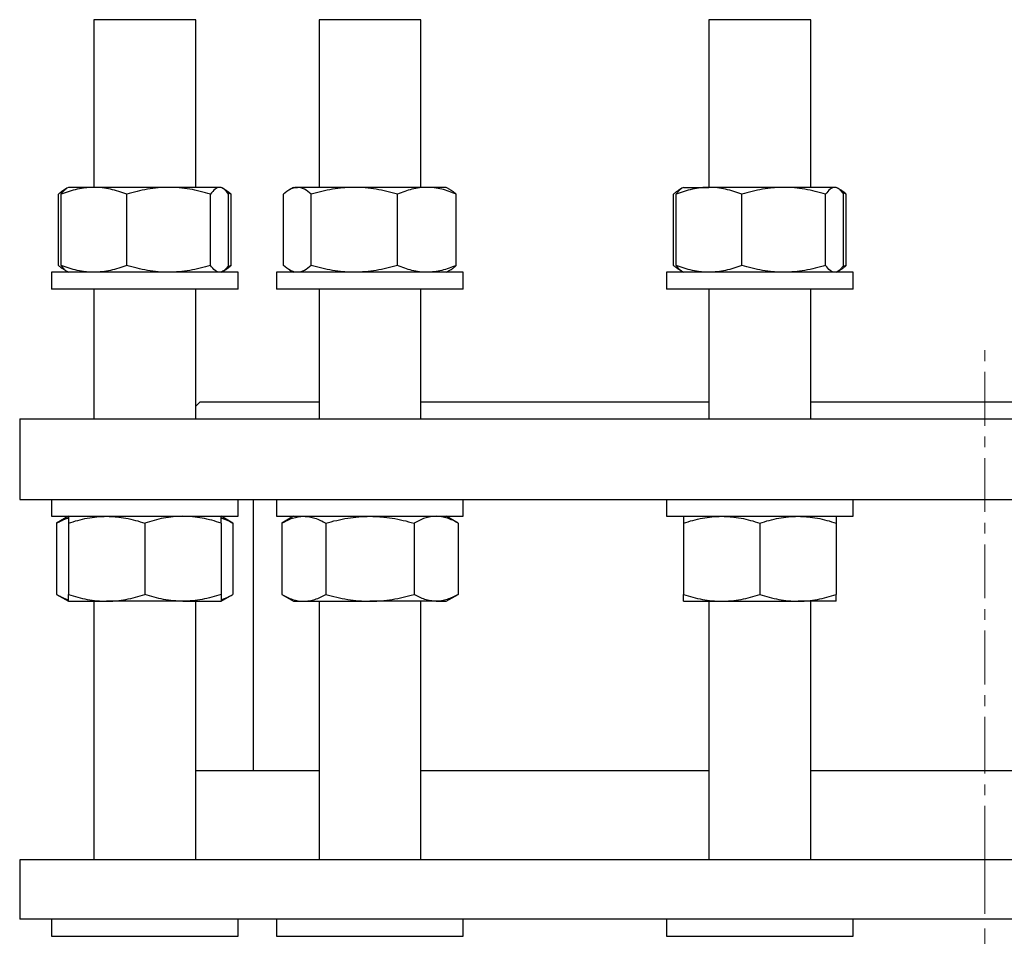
# Model space of a CAD drawing. Header units: millimetres. Extents: x 19 to 951, y 36 to 957.
# Tile 2 of 9: x 31 to 263, y 225 to 441. Entities that reach past the tile are written whole.
import ezdxf

# ---------------------------------------------------------------- set-up
doc = ezdxf.new("R2010")
doc.units = ezdxf.units.MM
doc.linetypes.add('CENTERX2', pattern=[20.32, 12.7, -2.54, 2.54, -2.54])
doc.layers.add('FORMAT', color=7, linetype='Continuous')

msp = doc.modelspace()

# ---------------------------------------------------------------- linework, layer by layer
at = {"color": 7, "linetype": 'Continuous', "lineweight": 25}
for p, q in [((48.88, 440.84), (48.88, 401.34)), ((71.37, 440.84), (48.88, 440.84)), ((72.88, 440.84), (71.37, 440.84)), ((72.88, 401.34), (72.88, 440.84)), ((101.94, 440.84), (101.94, 401.34)), ((125.94, 440.84), (101.94, 440.84)), ((125.94, 401.34), (125.94, 440.84)), ((193.84, 440.84), (193.84, 401.34)), ((217.84, 440.84), (193.84, 440.84)), ((217.84, 401.34), (217.84, 440.84)), ((40.53, 382.94), (40.53, 399.73)), ((41.14, 382.94), (41.14, 399.73)), ((42.49, 401.11), (41.93, 400.79)), ((42.88, 401.34), (42.49, 401.11)), ((48.89, 401.34), (42.88, 401.34)), ((66.51, 401.34), (48.89, 401.34)), ((56.63, 382.94), (56.63, 399.73)), ((78.5, 401.34), (66.51, 401.34)), ((76.38, 382.94), (76.38, 399.73)), ((78.88, 401.34), (78.5, 401.34)), ((79.27, 401.11), (78.88, 401.34)), ((79.83, 400.79), (79.35, 401.07)), ((81.23, 399.73), (80.36, 400.08)), ((80.62, 382.94), (80.62, 399.73)), ((81.23, 382.94), (81.23, 399.73)), ((93.59, 382.94), (93.59, 399.73)), ((95.94, 401.34), (94.99, 400.79)), ((95.94, 401.34), (96.84, 401.34)), ((110.26, 401.34), (96.84, 401.34)), ((100.09, 382.94), (100.09, 399.73)), ((127.36, 401.34), (110.26, 401.34)), ((120.43, 382.94), (120.43, 399.73)), ((131.94, 401.34), (127.36, 401.34)), ((132.89, 400.79), (131.94, 401.34)), ((134.28, 382.94), (134.28, 399.73)), ((185.49, 382.94), (185.49, 399.73)), ((186.09, 382.94), (186.09, 399.73)), ((187.44, 401.11), (186.88, 400.79)), ((187.84, 401.34), (187.44, 401.11)), ((187.84, 401.34), (193.84, 401.34)), ((211.46, 401.34), (193.84, 401.34)), ((201.59, 382.94), (201.59, 399.73)), ((223.46, 401.34), (211.46, 401.34)), ((221.33, 382.94), (221.33, 399.73)), ((223.84, 401.34), (223.46, 401.34)), ((224.23, 401.11), (223.84, 401.34)), ((224.79, 400.79), (224.26, 401.09)), ((226.18, 399.73), (225.3, 400.09)), ((225.58, 382.94), (225.58, 399.73)), ((226.18, 382.94), (226.18, 399.73)), ((81.23, 382.94), (80.36, 382.59)), ((226.18, 382.94), (225.3, 382.59)), ((38.88, 381.34), (38.88, 377.34)), ((82.88, 381.34), (38.88, 381.34)), ((41.93, 381.89), (42.49, 381.56)), ((42.49, 381.56), (42.88, 381.34)), ((78.88, 381.34), (79.27, 381.56)), ((79.35, 381.61), (79.83, 381.89)), ((82.88, 377.34), (82.88, 381.34)), ((91.94, 381.34), (91.94, 377.34)), ((135.94, 381.34), (91.94, 381.34)), ((94.99, 381.89), (95.94, 381.34)), ((131.94, 381.34), (132.89, 381.89)), ((135.94, 377.34), (135.94, 381.34)), ((183.84, 381.34), (183.84, 377.34)), ((227.84, 381.34), (183.84, 381.34)), ((186.88, 381.89), (187.44, 381.56)), ((187.44, 381.56), (187.84, 381.34)), ((223.84, 381.34), (224.23, 381.56)), ((224.26, 381.58), (224.79, 381.89)), ((227.84, 377.34), (227.84, 381.34)), ((82.88, 377.34), (38.88, 377.34)), ((48.88, 377.34), (48.88, 346.84)), ((72.88, 346.84), (72.88, 377.34)), ((135.94, 377.34), (91.94, 377.34)), ((101.94, 377.34), (101.94, 346.84)), ((125.94, 346.84), (125.94, 377.34)), ((227.84, 377.34), (183.84, 377.34)), ((193.84, 377.34), (193.84, 346.84)), ((217.84, 346.84), (217.84, 377.34)), ((73.89, 350.84), (72.88, 349.82)), ((73.89, 350.84), (101.94, 350.84)), ((125.94, 350.84), (193.84, 350.84)), ((217.84, 350.84), (299.95, 350.84)), ((31.39, 346.84), (31.39, 327.84)), ((31.39, 346.84), (486.39, 346.84)), ((31.39, 327.84), (486.39, 327.84)), ((38.88, 327.84), (38.88, 323.84)), ((82.88, 323.84), (82.88, 327.84)), ((86.39, 327.84), (86.39, 263.9)), ((91.94, 327.84), (91.94, 323.84)), ((135.94, 323.84), (135.94, 327.84)), ((183.84, 327.84), (183.84, 323.84)), ((227.84, 323.84), (227.84, 327.84)), ((38.88, 323.84), (82.88, 323.84)), ((42.88, 323.84), (40.09, 322.23)), ((81.66, 322.23), (78.88, 323.84)), ((91.94, 323.84), (135.94, 323.84)), ((95.94, 323.84), (93.15, 322.23)), ((134.72, 322.23), (131.94, 323.84)), ((183.84, 323.84), (227.84, 323.84)), ((40.09, 322.23), (40.09, 305.44)), ((42.88, 322.23), (42.88, 305.44)), ((60.88, 322.23), (60.88, 305.44)), ((78.88, 322.23), (78.88, 305.44)), ((81.66, 322.23), (81.66, 305.44)), ((93.15, 322.23), (93.15, 305.44)), ((103.54, 322.23), (103.54, 305.44)), ((124.33, 322.23), (124.33, 305.44)), ((134.72, 322.23), (134.72, 305.44)), ((187.84, 322.23), (187.84, 305.44)), ((205.84, 322.23), (205.84, 305.44)), ((223.84, 322.23), (223.84, 305.44)), ((40.09, 305.44), (42.88, 303.84)), ((78.88, 303.84), (81.66, 305.44)), ((93.15, 305.44), (95.94, 303.84)), ((131.94, 303.84), (134.72, 305.44)), ((42.88, 303.84), (51.88, 303.84)), ((48.88, 303.84), (48.88, 242.9)), ((69.88, 303.84), (51.88, 303.84)), ((69.88, 303.84), (78.88, 303.84)), ((72.88, 242.9), (72.88, 303.84)), ((95.94, 303.84), (98.35, 303.84)), ((98.35, 303.84), (113.94, 303.84)), ((101.94, 303.84), (101.94, 242.9)), ((129.53, 303.84), (113.94, 303.84)), ((125.94, 242.9), (125.94, 303.84)), ((129.53, 303.84), (131.94, 303.84)), ((187.84, 303.84), (196.84, 303.84)), ((193.84, 303.84), (193.84, 242.9)), ((196.84, 303.84), (214.84, 303.84)), ((223.84, 303.84), (214.84, 303.84)), ((217.84, 242.9), (217.84, 303.84)), ((101.94, 263.9), (72.88, 263.9)), ((193.84, 263.9), (125.94, 263.9)), ((299.95, 263.9), (217.84, 263.9)), ((31.39, 242.9), (31.39, 228.9)), ((486.39, 242.9), (31.39, 242.9)), ((486.39, 228.9), (31.39, 228.9)), ((38.88, 228.9), (38.88, 224.9)), ((82.88, 224.9), (82.88, 228.9)), ((91.94, 228.9), (91.94, 224.9)), ((135.94, 224.9), (135.94, 228.9)), ((183.84, 228.9), (183.84, 224.9)), ((227.84, 224.9), (227.84, 228.9)), ((38.88, 224.9), (80.8, 224.9)), ((80.8, 224.9), (82.88, 224.9)), ((91.94, 224.9), (135.94, 224.9)), ((183.84, 224.9), (227.84, 224.9))]:
    msp.add_line(p, q, dxfattribs=at)
for points, knots in [([(42.27, 400.96), (42.19, 400.93), (41.95, 400.81), (41.53, 400.55), (41.03, 400.17), (40.7, 399.88), (40.53, 399.73)], [0, 0, 0, 0, 0.1320222, 0.4212851, 0.7106791, 1, 1, 1, 1]), ([(48.89, 401.34), (48.56, 401.34), (48.23, 401.33), (47.57, 401.29), (47.24, 401.26), (46.26, 401.15), (45.61, 401.04), (43.68, 400.62), (42.4, 400.22), (41.14, 399.73)], [0, 0, 0, 0, 0.125, 0.125, 0.25, 0.25, 0.5, 0.5, 1, 1, 1, 1]), ([(41.14, 399.73), (41.25, 399.89), (41.48, 400.2), (41.83, 400.59), (42.16, 400.9), (42.39, 401.04), (42.49, 401.11)], [0, 0, 0, 0, 0.25671, 0.513492, 0.77014, 1, 1, 1, 1]), ([(56.63, 399.73), (55.37, 400.22), (54.09, 400.62), (51.51, 401.18), (50.21, 401.34), (48.89, 401.34)], [0, 0, 0, 0, 0.5, 0.5, 1, 1, 1, 1]), ([(66.51, 401.34), (65.67, 401.34), (64.83, 401.3), (63.15, 401.15), (62.32, 401.04), (59.85, 400.62), (58.23, 400.21), (56.63, 399.73)], [0, 0, 0, 0, 0.25, 0.25, 0.5, 0.5, 1, 1, 1, 1]), ([(76.38, 399.73), (75.57, 399.97), (74.76, 400.2), (73.12, 400.6), (72.3, 400.77), (69.83, 401.19), (68.18, 401.34), (66.51, 401.34)], [0, 0, 0, 0, 0.25, 0.25, 0.5, 0.5, 1, 1, 1, 1]), ([(78.5, 401.34), (78.41, 401.34), (78.32, 401.33), (78.14, 401.29), (78.05, 401.26), (77.78, 401.15), (77.6, 401.04), (77.07, 400.62), (76.72, 400.22), (76.38, 399.73)], [0, 0, 0, 0, 0.125, 0.125, 0.25, 0.25, 0.5, 0.5, 1, 1, 1, 1]), ([(80.62, 399.73), (80.28, 400.22), (79.93, 400.62), (79.22, 401.18), (78.86, 401.34), (78.5, 401.34)], [0, 0, 0, 0, 0.5, 0.5, 1, 1, 1, 1]), ([(79.83, 400.78), (79.96, 400.7), (80.26, 400.53), (80.73, 400.17), (81.06, 399.88), (81.23, 399.73)], [0, 0, 0, 0, 0.281554, 0.640822, 1, 1, 1, 1]), ([(96.84, 401.34), (96.7, 401.34), (96.56, 401.33), (96.29, 401.29), (96.15, 401.26), (95.74, 401.15), (95.47, 401.04), (94.66, 400.62), (94.12, 400.22), (93.59, 399.73)], [0, 0, 0, 0, 0.125, 0.125, 0.25, 0.25, 0.5, 0.5, 1, 1, 1, 1]), ([(100.09, 399.73), (99.56, 400.22), (99.02, 400.62), (97.94, 401.18), (97.39, 401.34), (96.84, 401.34)], [0, 0, 0, 0, 0.5, 0.5, 1, 1, 1, 1]), ([(110.26, 401.34), (109.83, 401.34), (109.4, 401.33), (108.53, 401.29), (108.1, 401.26), (106.81, 401.15), (105.96, 401.04), (103.42, 400.62), (101.75, 400.22), (100.09, 399.73)], [0, 0, 0, 0, 0.125, 0.125, 0.25, 0.25, 0.5, 0.5, 1, 1, 1, 1]), ([(120.43, 399.73), (118.77, 400.22), (117.09, 400.62), (113.71, 401.18), (111.99, 401.34), (110.26, 401.34)], [0, 0, 0, 0, 0.5, 0.5, 1, 1, 1, 1]), ([(127.36, 401.34), (126.77, 401.34), (126.18, 401.3), (125.01, 401.15), (124.42, 401.04), (122.69, 400.62), (121.55, 400.21), (120.43, 399.73)], [0, 0, 0, 0, 0.25, 0.25, 0.5, 0.5, 1, 1, 1, 1]), ([(134.28, 399.73), (133.72, 399.97), (133.15, 400.2), (132, 400.6), (131.43, 400.77), (129.69, 401.19), (128.53, 401.34), (127.36, 401.34)], [0, 0, 0, 0, 0.25, 0.25, 0.5, 0.5, 1, 1, 1, 1]), ([(132.89, 400.78), (133.02, 400.7), (133.32, 400.53), (133.79, 400.17), (134.12, 399.88), (134.28, 399.73)], [0, 0, 0, 0, 0.281554, 0.640822, 1, 1, 1, 1]), ([(187.23, 400.96), (187.06, 400.87), (186.67, 400.68), (186.09, 400.26), (185.69, 399.91), (185.49, 399.73)], [0, 0, 0, 0, 0.297733, 0.648849, 1, 1, 1, 1]), ([(193.84, 401.34), (193.51, 401.34), (193.18, 401.33), (192.52, 401.29), (192.2, 401.26), (191.22, 401.15), (190.57, 401.04), (188.63, 400.62), (187.36, 400.22), (186.09, 399.73)], [0, 0, 0, 0, 0.125, 0.125, 0.25, 0.25, 0.5, 0.5, 1, 1, 1, 1]), ([(187.45, 401.1), (187.39, 401.07), (187.21, 400.98), (186.89, 400.69), (186.49, 400.27), (186.22, 399.91), (186.09, 399.73)], [0, 0, 0, 0, 0.1168445, 0.4091408, 0.7045558, 1, 1, 1, 1]), ([(201.59, 399.73), (200.32, 400.22), (199.05, 400.62), (196.47, 401.18), (195.16, 401.34), (193.84, 401.34)], [0, 0, 0, 0, 0.5, 0.5, 1, 1, 1, 1]), ([(211.46, 401.34), (211.04, 401.34), (210.62, 401.33), (209.78, 401.29), (209.37, 401.26), (208.12, 401.15), (207.29, 401.04), (204.83, 400.62), (203.2, 400.22), (201.59, 399.73)], [0, 0, 0, 0, 0.125, 0.125, 0.25, 0.25, 0.5, 0.5, 1, 1, 1, 1]), ([(221.33, 399.73), (219.72, 400.22), (218.09, 400.62), (214.81, 401.18), (213.14, 401.34), (211.46, 401.34)], [0, 0, 0, 0, 0.5, 0.5, 1, 1, 1, 1]), ([(223.46, 401.34), (223.28, 401.34), (223.1, 401.3), (222.74, 401.15), (222.56, 401.04), (222.03, 400.62), (221.68, 400.21), (221.33, 399.73)], [0, 0, 0, 0, 0.25, 0.25, 0.5, 0.5, 1, 1, 1, 1]), ([(225.58, 399.73), (225.41, 399.97), (225.23, 400.2), (224.88, 400.6), (224.7, 400.77), (224.17, 401.19), (223.82, 401.34), (223.46, 401.34)], [0, 0, 0, 0, 0.25, 0.25, 0.5, 0.5, 1, 1, 1, 1]), ([(226.18, 399.73), (225.94, 399.94), (225.5, 400.32), (225.03, 400.66), (224.8, 400.78), (224.79, 400.78)], [0, 0, 0, 0, 0.520255, 0.961499, 1, 1, 1, 1]), ([(42.27, 381.71), (42.19, 381.75), (41.95, 381.86), (41.53, 382.13), (41.03, 382.5), (40.7, 382.8), (40.53, 382.94)], [0, 0, 0, 0, 0.132022, 0.421285, 0.710679, 1, 1, 1, 1]), ([(48.89, 381.34), (48.56, 381.34), (48.23, 381.35), (47.57, 381.38), (47.24, 381.41), (46.26, 381.52), (45.61, 381.63), (43.68, 382.05), (42.4, 382.46), (41.14, 382.94)], [0, 0, 0, 0, 0.125, 0.125, 0.25, 0.25, 0.5, 0.5, 1, 1, 1, 1]), ([(41.14, 382.94), (41.25, 382.79), (41.48, 382.48), (41.83, 382.09), (42.16, 381.77), (42.39, 381.63), (42.49, 381.57)], [0, 0, 0, 0, 0.25671, 0.513492, 0.77014, 1, 1, 1, 1]), ([(56.63, 382.94), (55.37, 382.45), (54.09, 382.05), (51.51, 381.49), (50.21, 381.34), (48.89, 381.34)], [0, 0, 0, 0, 0.5, 0.5, 1, 1, 1, 1]), ([(66.51, 381.34), (65.67, 381.34), (64.83, 381.37), (63.15, 381.52), (62.32, 381.63), (59.85, 382.06), (58.23, 382.46), (56.63, 382.94)], [0, 0, 0, 0, 0.25, 0.25, 0.5, 0.5, 1, 1, 1, 1]), ([(76.38, 382.94), (75.57, 382.7), (74.76, 382.48), (73.12, 382.08), (72.3, 381.91), (69.83, 381.49), (68.18, 381.34), (66.51, 381.34)], [0, 0, 0, 0, 0.25, 0.25, 0.5, 0.5, 1, 1, 1, 1]), ([(78.5, 381.34), (78.41, 381.34), (78.32, 381.35), (78.14, 381.38), (78.05, 381.41), (77.78, 381.52), (77.6, 381.63), (77.07, 382.05), (76.72, 382.46), (76.38, 382.94)], [0, 0, 0, 0, 0.125, 0.125, 0.25, 0.25, 0.5, 0.5, 1, 1, 1, 1]), ([(80.62, 382.94), (80.28, 382.45), (79.93, 382.05), (79.22, 381.49), (78.86, 381.34), (78.5, 381.34)], [0, 0, 0, 0, 0.5, 0.5, 1, 1, 1, 1]), ([(79.83, 381.89), (79.96, 381.97), (80.26, 382.15), (80.73, 382.5), (81.06, 382.8), (81.23, 382.94)], [0, 0, 0, 0, 0.281554, 0.640822, 1, 1, 1, 1]), ([(96.84, 381.34), (96.7, 381.34), (96.56, 381.35), (96.29, 381.38), (96.15, 381.41), (95.74, 381.52), (95.47, 381.63), (94.66, 382.05), (94.12, 382.46), (93.59, 382.94)], [0, 0, 0, 0, 0.125, 0.125, 0.25, 0.25, 0.5, 0.5, 1, 1, 1, 1]), ([(100.09, 382.94), (99.56, 382.45), (99.02, 382.05), (97.94, 381.49), (97.39, 381.34), (96.84, 381.34)], [0, 0, 0, 0, 0.5, 0.5, 1, 1, 1, 1]), ([(110.26, 381.34), (109.83, 381.34), (109.4, 381.35), (108.53, 381.38), (108.1, 381.41), (106.81, 381.52), (105.96, 381.63), (103.42, 382.05), (101.75, 382.46), (100.09, 382.94)], [0, 0, 0, 0, 0.125, 0.125, 0.25, 0.25, 0.5, 0.5, 1, 1, 1, 1]), ([(120.43, 382.94), (118.77, 382.45), (117.09, 382.05), (113.71, 381.49), (111.99, 381.34), (110.26, 381.34)], [0, 0, 0, 0, 0.5, 0.5, 1, 1, 1, 1]), ([(127.36, 381.34), (126.77, 381.34), (126.18, 381.37), (125.01, 381.52), (124.42, 381.63), (122.69, 382.06), (121.55, 382.46), (120.43, 382.94)], [0, 0, 0, 0, 0.25, 0.25, 0.5, 0.5, 1, 1, 1, 1]), ([(134.28, 382.94), (133.72, 382.7), (133.15, 382.48), (132, 382.08), (131.43, 381.91), (129.69, 381.49), (128.53, 381.34), (127.36, 381.34)], [0, 0, 0, 0, 0.25, 0.25, 0.5, 0.5, 1, 1, 1, 1]), ([(132.89, 381.89), (133.02, 381.97), (133.32, 382.15), (133.79, 382.5), (134.12, 382.8), (134.28, 382.94)], [0, 0, 0, 0, 0.281554, 0.640822, 1, 1, 1, 1]), ([(187.23, 381.71), (187.06, 381.8), (186.67, 381.99), (186.09, 382.41), (185.69, 382.77), (185.49, 382.94)], [0, 0, 0, 0, 0.297733, 0.648849, 1, 1, 1, 1]), ([(193.84, 381.34), (193.51, 381.34), (193.18, 381.35), (192.52, 381.38), (192.2, 381.41), (191.22, 381.52), (190.57, 381.63), (188.63, 382.05), (187.36, 382.46), (186.09, 382.94)], [0, 0, 0, 0, 0.125, 0.125, 0.25, 0.25, 0.5, 0.5, 1, 1, 1, 1]), ([(187.45, 381.58), (187.39, 381.6), (187.21, 381.7), (186.89, 381.98), (186.49, 382.41), (186.22, 382.77), (186.09, 382.94)], [0, 0, 0, 0, 0.116844, 0.409141, 0.704556, 1, 1, 1, 1]), ([(201.59, 382.94), (200.32, 382.45), (199.05, 382.05), (196.47, 381.49), (195.16, 381.34), (193.84, 381.34)], [0, 0, 0, 0, 0.5, 0.5, 1, 1, 1, 1]), ([(211.46, 381.34), (211.04, 381.34), (210.62, 381.35), (209.78, 381.38), (209.37, 381.41), (208.12, 381.52), (207.29, 381.63), (204.83, 382.05), (203.2, 382.46), (201.59, 382.94)], [0, 0, 0, 0, 0.125, 0.125, 0.25, 0.25, 0.5, 0.5, 1, 1, 1, 1]), ([(221.33, 382.94), (219.72, 382.45), (218.09, 382.05), (214.81, 381.49), (213.14, 381.34), (211.46, 381.34)], [0, 0, 0, 0, 0.5, 0.5, 1, 1, 1, 1]), ([(223.46, 381.34), (223.28, 381.34), (223.1, 381.37), (222.74, 381.52), (222.56, 381.63), (222.03, 382.06), (221.68, 382.46), (221.33, 382.94)], [0, 0, 0, 0, 0.25, 0.25, 0.5, 0.5, 1, 1, 1, 1]), ([(225.58, 382.94), (225.41, 382.7), (225.23, 382.48), (224.88, 382.08), (224.7, 381.91), (224.17, 381.49), (223.82, 381.34), (223.46, 381.34)], [0, 0, 0, 0, 0.25, 0.25, 0.5, 0.5, 1, 1, 1, 1]), ([(226.18, 382.94), (225.94, 382.74), (225.5, 382.35), (225.03, 382.01), (224.8, 381.9), (224.79, 381.89)], [0, 0, 0, 0, 0.520255, 0.961499, 1, 1, 1, 1]), ([(40.09, 322.23), (40.37, 322.39), (40.93, 322.7), (41.78, 323.08), (42.43, 323.34), (42.8, 323.44), (42.88, 323.46)], [0, 0, 0, 0, 0.30517, 0.610427, 0.915525, 1, 1, 1, 1]), ([(42.88, 322.23), (44.35, 322.72), (45.83, 323.12), (48.83, 323.68), (50.35, 323.84), (51.88, 323.84)], [0, 0, 0, 0, 0.5, 0.5, 1, 1, 1, 1]), ([(42.88, 323.84), (42.88, 323.84), (42.88, 323.83), (42.88, 323.79), (42.88, 323.76), (42.88, 323.65), (42.88, 323.54), (42.88, 323.12), (42.88, 322.72), (42.88, 322.23)], [0, 0, 0, 0, 0.125, 0.125, 0.25, 0.25, 0.5, 0.5, 1, 1, 1, 1]), ([(51.88, 323.84), (52.26, 323.84), (52.64, 323.83), (53.41, 323.79), (53.79, 323.76), (54.93, 323.65), (55.68, 323.54), (57.93, 323.12), (59.41, 322.72), (60.88, 322.23)], [0, 0, 0, 0, 0.125, 0.125, 0.25, 0.25, 0.5, 0.5, 1, 1, 1, 1]), ([(69.88, 323.84), (69.12, 323.84), (68.35, 323.8), (66.82, 323.65), (66.06, 323.54), (63.81, 323.12), (62.33, 322.71), (60.88, 322.23)], [0, 0, 0, 0, 0.25, 0.25, 0.5, 0.5, 1, 1, 1, 1]), ([(78.88, 322.23), (78.15, 322.47), (77.41, 322.7), (75.91, 323.1), (75.16, 323.27), (72.91, 323.69), (71.4, 323.84), (69.88, 323.84)], [0, 0, 0, 0, 0.25, 0.25, 0.5, 0.5, 1, 1, 1, 1]), ([(78.88, 322.23), (78.88, 322.72), (78.88, 323.12), (78.88, 323.68), (78.88, 323.84), (78.88, 323.84)], [0, 0, 0, 0, 0.5, 0.5, 1, 1, 1, 1]), ([(78.88, 323.46), (79, 323.43), (79.4, 323.31), (80.07, 323.05), (80.87, 322.67), (81.4, 322.38), (81.66, 322.23)], [0, 0, 0, 0, 0.132861, 0.421844, 0.710959, 1, 1, 1, 1]), ([(93.15, 322.23), (94, 322.72), (94.86, 323.12), (96.59, 323.68), (97.46, 323.84), (98.35, 323.84)], [0, 0, 0, 0, 0.5, 0.5, 1, 1, 1, 1]), ([(98.35, 323.84), (98.57, 323.84), (98.79, 323.83), (99.23, 323.79), (99.45, 323.76), (100.11, 323.65), (100.54, 323.54), (101.84, 323.12), (102.7, 322.72), (103.54, 322.23)], [0, 0, 0, 0, 0.125, 0.125, 0.25, 0.25, 0.5, 0.5, 1, 1, 1, 1]), ([(103.54, 322.23), (105.24, 322.72), (106.96, 323.12), (110.42, 323.68), (112.17, 323.84), (113.94, 323.84)], [0, 0, 0, 0, 0.5, 0.5, 1, 1, 1, 1]), ([(113.94, 323.84), (114.38, 323.84), (114.82, 323.83), (115.7, 323.79), (116.14, 323.76), (117.46, 323.65), (118.33, 323.54), (120.92, 323.12), (122.63, 322.72), (124.33, 322.23)], [0, 0, 0, 0, 0.125, 0.125, 0.25, 0.25, 0.5, 0.5, 1, 1, 1, 1]), ([(129.53, 323.84), (129.09, 323.84), (128.64, 323.8), (127.76, 323.65), (127.32, 323.54), (126.02, 323.12), (125.17, 322.71), (124.33, 322.23)], [0, 0, 0, 0, 0.25, 0.25, 0.5, 0.5, 1, 1, 1, 1]), ([(134.72, 322.23), (134.3, 322.47), (133.87, 322.7), (133.01, 323.1), (132.58, 323.27), (131.28, 323.69), (130.4, 323.84), (129.53, 323.84)], [0, 0, 0, 0, 0.25, 0.25, 0.5, 0.5, 1, 1, 1, 1]), ([(187.84, 322.23), (189.31, 322.72), (190.79, 323.12), (193.79, 323.68), (195.3, 323.84), (196.84, 323.84)], [0, 0, 0, 0, 0.5, 0.5, 1, 1, 1, 1]), ([(187.84, 323.84), (187.84, 323.84), (187.84, 323.8), (187.84, 323.65), (187.84, 323.54), (187.84, 323.12), (187.84, 322.71), (187.84, 322.23)], [0, 0, 0, 0, 0.25, 0.25, 0.5, 0.5, 1, 1, 1, 1]), ([(196.84, 323.84), (197.22, 323.84), (197.6, 323.83), (198.37, 323.79), (198.75, 323.76), (199.88, 323.65), (200.64, 323.54), (202.89, 323.12), (204.37, 322.72), (205.84, 322.23)], [0, 0, 0, 0, 0.125, 0.125, 0.25, 0.25, 0.5, 0.5, 1, 1, 1, 1]), ([(205.84, 322.23), (207.31, 322.72), (208.79, 323.12), (211.79, 323.68), (213.3, 323.84), (214.84, 323.84)], [0, 0, 0, 0, 0.5, 0.5, 1, 1, 1, 1]), ([(214.84, 323.84), (215.22, 323.84), (215.6, 323.83), (216.37, 323.79), (216.75, 323.76), (217.88, 323.65), (218.64, 323.54), (220.89, 323.12), (222.37, 322.72), (223.84, 322.23)], [0, 0, 0, 0, 0.125, 0.125, 0.25, 0.25, 0.5, 0.5, 1, 1, 1, 1]), ([(223.84, 323.84), (223.84, 323.84), (223.84, 323.8), (223.84, 323.65), (223.84, 323.54), (223.84, 323.12), (223.84, 322.71), (223.84, 322.23)], [0, 0, 0, 0, 0.25, 0.25, 0.5, 0.5, 1, 1, 1, 1]), ([(40.09, 305.44), (40.37, 305.29), (40.93, 304.98), (41.78, 304.59), (42.43, 304.33), (42.8, 304.23), (42.88, 304.21)], [0, 0, 0, 0, 0.30517, 0.610427, 0.915525, 1, 1, 1, 1]), ([(42.88, 305.44), (44.35, 304.95), (45.83, 304.55), (48.83, 303.99), (50.35, 303.84), (51.88, 303.84)], [0, 0, 0, 0, 0.5, 0.5, 1, 1, 1, 1]), ([(42.88, 303.84), (42.88, 303.84), (42.88, 303.85), (42.88, 303.88), (42.88, 303.91), (42.88, 304.02), (42.88, 304.13), (42.88, 304.55), (42.88, 304.96), (42.88, 305.44)], [0, 0, 0, 0, 0.125, 0.125, 0.25, 0.25, 0.5, 0.5, 1, 1, 1, 1]), ([(51.88, 303.84), (52.26, 303.84), (52.64, 303.85), (53.41, 303.88), (53.79, 303.91), (54.93, 304.02), (55.68, 304.13), (57.93, 304.55), (59.41, 304.96), (60.88, 305.44)], [0, 0, 0, 0, 0.125, 0.125, 0.25, 0.25, 0.5, 0.5, 1, 1, 1, 1]), ([(69.88, 303.84), (69.12, 303.84), (68.35, 303.87), (66.82, 304.02), (66.06, 304.13), (63.81, 304.56), (62.33, 304.96), (60.88, 305.44)], [0, 0, 0, 0, 0.25, 0.25, 0.5, 0.5, 1, 1, 1, 1]), ([(78.88, 305.44), (78.15, 305.2), (77.41, 304.98), (75.91, 304.58), (75.16, 304.41), (72.91, 303.99), (71.4, 303.84), (69.88, 303.84)], [0, 0, 0, 0, 0.25, 0.25, 0.5, 0.5, 1, 1, 1, 1]), ([(78.88, 305.44), (78.88, 304.95), (78.88, 304.55), (78.88, 303.99), (78.88, 303.84), (78.88, 303.84)], [0, 0, 0, 0, 0.5, 0.5, 1, 1, 1, 1]), ([(78.88, 304.21), (79, 304.25), (79.4, 304.36), (80.07, 304.63), (80.87, 305), (81.4, 305.3), (81.66, 305.44)], [0, 0, 0, 0, 0.132861, 0.421844, 0.710959, 1, 1, 1, 1]), ([(93.15, 305.44), (94, 304.95), (94.86, 304.55), (96.59, 303.99), (97.46, 303.84), (98.35, 303.84)], [0, 0, 0, 0, 0.5, 0.5, 1, 1, 1, 1]), ([(98.35, 303.84), (98.57, 303.84), (98.79, 303.85), (99.23, 303.88), (99.45, 303.91), (100.11, 304.02), (100.54, 304.13), (101.84, 304.55), (102.7, 304.96), (103.54, 305.44)], [0, 0, 0, 0, 0.125, 0.125, 0.25, 0.25, 0.5, 0.5, 1, 1, 1, 1]), ([(103.54, 305.44), (105.24, 304.95), (106.96, 304.55), (110.42, 303.99), (112.17, 303.84), (113.94, 303.84)], [0, 0, 0, 0, 0.5, 0.5, 1, 1, 1, 1]), ([(113.94, 303.84), (114.38, 303.84), (114.82, 303.85), (115.7, 303.88), (116.14, 303.91), (117.46, 304.02), (118.33, 304.13), (120.92, 304.55), (122.63, 304.96), (124.33, 305.44)], [0, 0, 0, 0, 0.125, 0.125, 0.25, 0.25, 0.5, 0.5, 1, 1, 1, 1]), ([(129.53, 303.84), (129.09, 303.84), (128.64, 303.87), (127.76, 304.02), (127.32, 304.13), (126.02, 304.56), (125.17, 304.96), (124.33, 305.44)], [0, 0, 0, 0, 0.25, 0.25, 0.5, 0.5, 1, 1, 1, 1]), ([(134.72, 305.44), (134.3, 305.2), (133.87, 304.98), (133.01, 304.58), (132.58, 304.41), (131.28, 303.99), (130.4, 303.84), (129.53, 303.84)], [0, 0, 0, 0, 0.25, 0.25, 0.5, 0.5, 1, 1, 1, 1]), ([(187.84, 305.44), (189.31, 304.95), (190.79, 304.55), (193.79, 303.99), (195.3, 303.84), (196.84, 303.84)], [0, 0, 0, 0, 0.5, 0.5, 1, 1, 1, 1]), ([(187.84, 303.84), (187.84, 303.84), (187.84, 303.87), (187.84, 304.02), (187.84, 304.13), (187.84, 304.56), (187.84, 304.96), (187.84, 305.44)], [0, 0, 0, 0, 0.25, 0.25, 0.5, 0.5, 1, 1, 1, 1]), ([(196.84, 303.84), (197.22, 303.84), (197.6, 303.85), (198.37, 303.88), (198.75, 303.91), (199.88, 304.02), (200.64, 304.13), (202.89, 304.55), (204.37, 304.96), (205.84, 305.44)], [0, 0, 0, 0, 0.125, 0.125, 0.25, 0.25, 0.5, 0.5, 1, 1, 1, 1]), ([(205.84, 305.44), (207.31, 304.95), (208.79, 304.55), (211.79, 303.99), (213.3, 303.84), (214.84, 303.84)], [0, 0, 0, 0, 0.5, 0.5, 1, 1, 1, 1]), ([(214.84, 303.84), (215.22, 303.84), (215.6, 303.85), (216.37, 303.88), (216.75, 303.91), (217.88, 304.02), (218.64, 304.13), (220.89, 304.55), (222.37, 304.96), (223.84, 305.44)], [0, 0, 0, 0, 0.125, 0.125, 0.25, 0.25, 0.5, 0.5, 1, 1, 1, 1]), ([(223.84, 303.84), (223.84, 303.84), (223.84, 303.87), (223.84, 304.02), (223.84, 304.13), (223.84, 304.56), (223.84, 304.96), (223.84, 305.44)], [0, 0, 0, 0, 0.25, 0.25, 0.5, 0.5, 1, 1, 1, 1])]:
    msp.add_open_spline(points, degree=3, knots=knots, dxfattribs=at)
at = {"layer": 'FORMAT', "linetype": 'CENTERX2', "lineweight": 18}
for p, q in [((258.89, 263.9), (258.89, 363.44)), ((258.89, 242.9), (258.89, 263.9)), ((258.89, 242.9), (258.89, 228.9)), ((258.89, 112.45), (258.89, 228.9))]:
    msp.add_line(p, q, dxfattribs=at)

doc.saveas('drawing.dxf')
